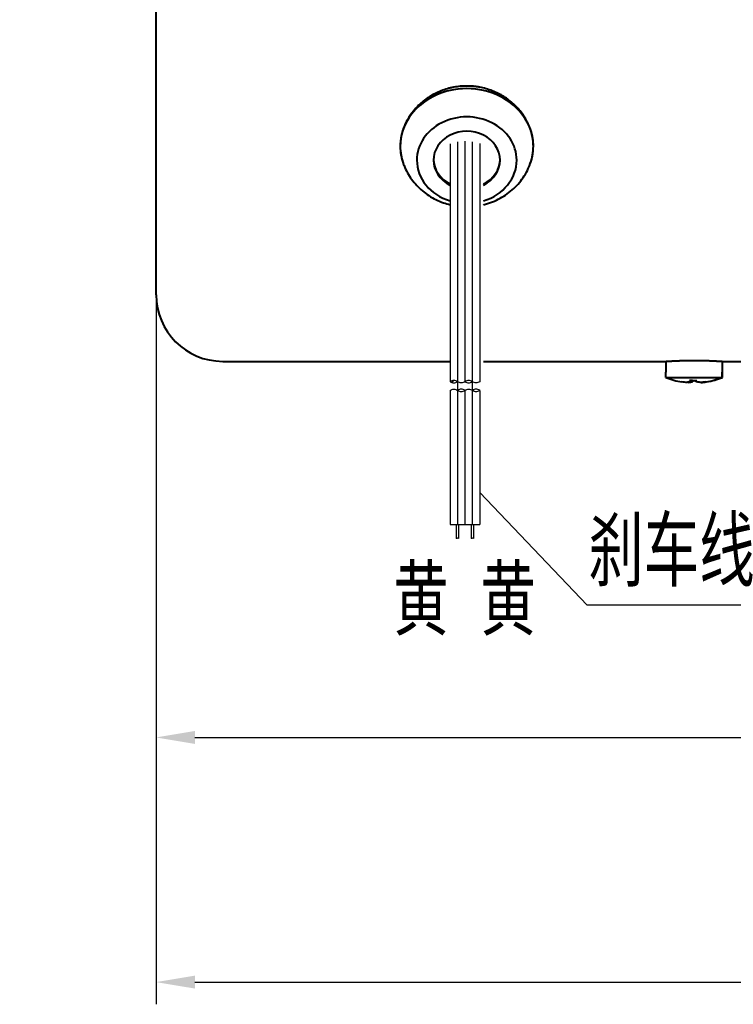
# Model space of a CAD drawing. Header units: inches. Extents: x -753 to 5070, y -3075 to 1581.
# Tile 153 of 178: x 3603 to 3667, y 1027 to 1116. Entities that reach past the tile are written whole.
import ezdxf

# ---------------------------------------------------------------- set-up
doc = ezdxf.new("R2010")
doc.units = ezdxf.units.IN
doc.header["$LTSCALE"] = 10
doc.header["$MEASUREMENT"] = 0
doc.linetypes.add('CENTER', pattern=[10.16, 6.35, -1.27, 1.27, -1.27])
for name, color, linetype in [('1轮廓实线层', 7, 'Continuous'), ('2细线层', 4, 'Continuous'), ('3中心线层', 1, 'CENTER'), ('5剖面线层', 2, 'Continuous'), ('6文字层', 3, 'Continuous'), ('7标注层', 4, 'Continuous')]:
    doc.layers.add(name, color=color, linetype=linetype)
doc.layers.add('图层2', color=4, linetype='Continuous', lineweight=40)
doc.styles.add('PC_TEXTSTYLE', font='isocp.shx', dxfattribs={"width": 0.8, "bigfont": 'HZFS.SHX'})
doc.styles.add('TH_GBDIM', font='romans.shx', dxfattribs={"width": 0.8, "bigfont": 'gbcbig.shx'})
doc.dimstyles.new('TH_GBDIM', dxfattribs={"dimtxt": 3.5, "dimasz": 2.5, "dimexe": 2, "dimexo": 0, "dimgap": 1, "dimtad": 1, "dimdec": 4, "dimdsep": 46, "dimtxsty": 'TH_GBDIM', "dimcen": 0.09, "dimclrd": 4, "dimclre": 4, "dimclrt": 3, "dimadec": 0, "dimazin": 0, "dimtfac": 1, "dimtdec": 4, "dimtmove": 0, "dimatfit": 3, "dimfxl": 1, "dimtzin": 0, "dimarcsym": 0})

# ---------------------------------------------------------------- blocks, each defined once
blk = doc.blocks.new('*D114')
at = {"layer": '7标注层', "color": 4, "lineweight": -2, "transparency": 16777216}
for p, q in [((3862.462, 1133.231), (3862.462, 1027.055)), ((3614.962, 1123.731), (3614.962, 1027.055)), ((3618.462, 1029.055), (3858.962, 1029.055))]:
    blk.add_line(p, q, dxfattribs=at)
at = {"layer": '7标注层', "color": 4, "transparency": 16777216}
for points in [[(3618.462, 1029.638), (3618.462, 1028.472), (3614.962, 1029.055)], [(3858.962, 1029.638), (3858.962, 1028.472), (3862.462, 1029.055)]]:
    blk.add_solid(points, dxfattribs=at)
at = {"layer": 'Defpoints', "color": 0, "transparency": 16777216}
for p in [(3862.462, 1133.231), (3614.962, 1123.731), (3862.462, 1029.055)]:
    blk.add_point(p, dxfattribs=at)
at = {"layer": '7标注层', "color": 3, "transparency": 16777216, "insert": (3741.458, 1032.805), "char_height": 5.5, "attachment_point": 5, "style": 'TH_GBDIM'}
blk.add_mtext('247.5', dxfattribs=at)
blk = doc.blocks.new('*D229')
at = {"layer": '7标注层', "color": 4, "lineweight": -2, "transparency": 16777216}
for p, q in [((3742.462, 1163.731), (3742.462, 1049.097)), ((3614.962, 1142.156), (3614.962, 1049.097)), ((3618.462, 1051.097), (3738.962, 1051.097))]:
    blk.add_line(p, q, dxfattribs=at)
at = {"layer": '7标注层', "color": 4, "transparency": 16777216}
for points in [[(3618.462, 1051.68), (3618.462, 1050.513), (3614.962, 1051.097)], [(3738.962, 1051.68), (3738.962, 1050.513), (3742.462, 1051.097)]]:
    blk.add_solid(points, dxfattribs=at)
at = {"layer": 'Defpoints', "color": 0, "transparency": 16777216}
for p in [(3742.462, 1163.731), (3614.962, 1142.156), (3742.462, 1051.097)]:
    blk.add_point(p, dxfattribs=at)
at = {"layer": '7标注层', "color": 3, "transparency": 16777216, "insert": (3678.712, 1054.847), "char_height": 5.5, "attachment_point": 5, "style": 'TH_GBDIM'}
blk.add_mtext('127.5', dxfattribs=at)

msp = doc.modelspace()

# ---------------------------------------------------------------- hatches: boundary and pattern name
at = {"layer": '5剖面线层'}
h = msp.add_hatch(dxfattribs=at)
h.set_pattern_fill('ANSI31', color=256, scale=0.444444, angle=90, style=0)
h.set_pattern_definition([(45, (3538.8913, 972.3762), (0.997805, -0.997805), [])])
edge = h.paths.add_edge_path()
edge.add_spline(control_points=[(3642.129, 1083.141), (3642.017, 1083.197), (3641.795, 1083.308), (3641.573, 1083.197), (3641.462, 1083.141)], knot_values=[0, 0, 0, 0, 0.351364, 0.702728, 0.702728, 0.702728, 0.702728], degree=3, periodic=0)
edge.add_spline(control_points=[(3641.462, 1083.141), (3641.573, 1083.086), (3641.795, 1082.975), (3642.017, 1083.086), (3642.129, 1083.141)], knot_values=[0, 0, 0, 0, 0.351364, 0.702728, 0.702728, 0.702728, 0.702728], degree=3, periodic=0)
h = msp.add_hatch(dxfattribs=at)
h.set_pattern_fill('ANSI31', color=256, scale=0.444444, angle=90, style=0)
h.set_pattern_definition([(45, (3537.558, 972.3762), (0.997805, -0.997805), [])])
edge = h.paths.add_edge_path()
edge.add_spline(control_points=[(3643.462, 1082.364), (3643.573, 1082.308), (3643.795, 1082.197), (3644.017, 1082.308), (3644.129, 1082.364)], knot_values=[0, 0, 0, 0, 0.351364, 0.702728, 0.702728, 0.702728, 0.702728], degree=3, periodic=0)
edge.add_spline(control_points=[(3644.129, 1082.364), (3644.017, 1082.419), (3643.795, 1082.53), (3643.573, 1082.419), (3643.462, 1082.364)], knot_values=[0, 0, 0, 0, 0.351364, 0.702728, 0.702728, 0.702728, 0.702728], degree=3, periodic=0)

# ---------------------------------------------------------------- linework, layer by layer
at = {"color": 4}
msp.add_line((3670.277, 1063.027), (3653.808, 1063.027), dxfattribs=at)
at = {"layer": '1轮廓实线层'}
for p, q in [((3641.462, 1104.577), (3641.462, 1083.141)), ((3642.795, 1104.806), (3642.795, 1083.141)), ((3644.129, 1104.599), (3644.129, 1083.141)), ((3641.462, 1082.364), (3641.462, 1070.293)), ((3642.795, 1082.364), (3642.795, 1070.293)), ((3644.129, 1082.364), (3644.129, 1070.293)), ((3641.462, 1070.293), (3644.129, 1070.293)), ((3642.006, 1070.293), (3642.006, 1069.035)), ((3642.228, 1070.293), (3642.228, 1069.035)), ((3643.354, 1070.293), (3643.354, 1069.035)), ((3643.576, 1070.293), (3643.576, 1069.035))]:
    msp.add_line(p, q, dxfattribs=at)
for points in [[(3642.129, 1083.141), (3641.795, 1083.253), (3641.462, 1083.141)], [(3641.462, 1083.141), (3641.795, 1083.03), (3642.129, 1083.141)], [(3642.795, 1083.141), (3642.462, 1083.03), (3642.129, 1083.141)], [(3643.462, 1083.141), (3643.129, 1083.253), (3642.795, 1083.141)], [(3642.795, 1083.141), (3643.129, 1083.03), (3643.462, 1083.141)], [(3644.129, 1083.141), (3643.795, 1083.03), (3643.462, 1083.141)], [(3641.462, 1082.364), (3641.795, 1082.475), (3642.129, 1082.364)], [(3642.795, 1082.364), (3642.462, 1082.475), (3642.129, 1082.364)], [(3642.129, 1082.364), (3642.462, 1082.253), (3642.795, 1082.364)], [(3642.795, 1082.364), (3643.129, 1082.475), (3643.462, 1082.364)], [(3644.129, 1082.364), (3643.795, 1082.475), (3643.462, 1082.364)], [(3643.462, 1082.364), (3643.795, 1082.253), (3644.129, 1082.364)]]:
    msp.add_spline(points, degree=3, dxfattribs=at)
at = {"layer": '2细线层'}
for points in [[(3642.228, 1069.035), (3642.122, 1069.058), (3642.025, 1069.013), (3642.006, 1069.035)], [(3643.576, 1069.035), (3643.47, 1069.058), (3643.373, 1069.013), (3643.354, 1069.035)]]:
    msp.add_spline(points, degree=3, dxfattribs=at)
at = {"layer": '3中心线层'}
for p, q in [((3642.129, 1104.748), (3642.129, 1078.108)), ((3643.462, 1104.758), (3643.462, 1078.108)), ((3642.129, 1083.141), (3642.129, 1070.293)), ((3643.462, 1083.141), (3643.462, 1070.293))]:
    msp.add_line(p, q, dxfattribs=at)
at = {"layer": '7标注层'}
msp.add_lwpolyline([(3644.129, 1073.17), (3653.808, 1063.027)], dxfattribs=at)
at = {"layer": '图层2', "color": 0}
for p, q in [((3614.962, 1090.981), (3614.962, 1156.481)), ((3620.962, 1084.981), (3641.462, 1084.981)), ((3644.462, 1084.981), (3660.912, 1084.981)), ((3660.912, 1084.981), (3660.912, 1084.006)), ((3665.98, 1084.981), (3667.962, 1084.981)), ((3666.012, 1084.006), (3666.012, 1084.983)), ((3660.914, 1084.006), (3660.912, 1084.006)), ((3660.914, 1083.531), (3660.914, 1084.006)), ((3665.956, 1084.006), (3665.956, 1083.531)), ((3666.012, 1084.006), (3665.956, 1084.006)), ((3666.01, 1083.531), (3666.01, 1084.006)), ((3660.914, 1083.531), (3665.956, 1083.531))]:
    msp.add_line(p, q, dxfattribs=at)
msp.add_arc((3620.962, 1090.981), 6, 180, 270, dxfattribs=at)
for centre, major_axis, ratio, start_param, end_param in [((3642.962, 1104.356), (-6, 0), 0.866025, 3.141593, 6.283185), ((3642.962, 1104.356), (6, 0), 0.866025, 0, 3.141593), ((3642.962, 1104.356), (6, 0), 0.866025, 0, 3.141593), ((3642.962, 1103.106), (4.5, 0), 0.866025, 0, 3.141593), ((3642.962, 1103.106), (4.5, 0), 0.866025, 0, 3.141593), ((3642.962, 1103.106), (3, 0), 0.866025, 0, 3.141593), ((3642.962, 1103.106), (3, 0), 0.866025, 0, 3.141593), ((3642.962, 1104.356), (-6, 0), 0.866025, 0, 0.318823), ((3642.962, 1104.356), (6, 0), 0.866025, 3.141593, 3.438277), ((3642.962, 1104.356), (6, 0), 0.866025, 3.141593, 3.438277), ((3642.962, 1104.356), (-6, 0), 0.866025, 2.795036, 3.141593), ((3642.962, 1104.356), (6, 0), 0.866025, 5.985618, 6.283185), ((3642.962, 1104.356), (6, 0), 0.866025, 5.985618, 6.283185), ((3642.962, 1103.106), (4.5, 0), 0.866025, 3.141593, 4.371624), ((3642.962, 1103.106), (4.5, 0), 0.866025, 3.141593, 4.371624), ((3642.962, 1103.206), (-3, 0), 0.866025, 0.01934, 1.039573), ((3642.962, 1103.106), (3, 0), 0.866025, 3.141593, 4.182245), ((3642.962, 1103.106), (3, 0), 0.866025, 3.141593, 4.182245), ((3642.962, 1103.106), (4.5, 0), 0.866025, 5.056295, 6.283185), ((3642.962, 1103.106), (4.5, 0), 0.866025, 5.056295, 6.283185), ((3642.962, 1103.106), (3, 0), 0.866025, 5.243613, 6.283185), ((3642.962, 1103.106), (3, 0), 0.866025, 5.243613, 6.283185), ((3642.962, 1103.206), (-3, 0), 0.866025, 2.102707, 3.12235), ((3663.435, 1089.781), (0, 6.742), 0.996514, 2.756944, 2.980879), ((3663.645, 1087.941), (6.081, 0.606), 0.764193, 4.58149, 4.628733), ((3663.435, 1089.781), (0, 6.742), 0.996514, 3.301833, 3.526241), ((3663.488, 1089.781), (0, -6.742), 0.996514, 0.163379, 0.384649)]:
    msp.add_ellipse(centre, major_axis=major_axis, ratio=ratio, start_param=start_param, end_param=end_param, dxfattribs=at)
for points, knots in [([(3648.962, 1104.356), (3648.962, 1104.525), (3648.952, 1104.696), (3648.928, 1104.912), (3648.922, 1104.955), (3648.91, 1105.041), (3648.89, 1105.17), (3648.865, 1105.297), (3648.807, 1105.552), (3648.712, 1105.888), (3648.58, 1106.217), (3648.467, 1106.461), (3648.427, 1106.542), (3648.342, 1106.703), (3648.297, 1106.782), (3648.158, 1107.017), (3647.956, 1107.321), (3647.724, 1107.608), (3647.537, 1107.815), (3647.473, 1107.883), (3647.374, 1107.984), (3647.341, 1108.017), (3647.273, 1108.083), (3647.238, 1108.115), (3647.063, 1108.276), (3646.918, 1108.398), (3646.615, 1108.628), (3646.459, 1108.736), (3646.134, 1108.938), (3645.966, 1109.032), (3645.749, 1109.14), (3645.705, 1109.162), (3645.617, 1109.203), (3645.572, 1109.224), (3645.438, 1109.283), (3645.348, 1109.32), (3645.076, 1109.426), (3644.707, 1109.55), (3644.328, 1109.64), (3644.039, 1109.694), (3643.942, 1109.71), (3643.795, 1109.731), (3643.746, 1109.737), (3643.648, 1109.748), (3643.599, 1109.754), (3643.352, 1109.776), (3643.156, 1109.785), (3642.764, 1109.785), (3642.569, 1109.776), (3642.179, 1109.74), (3641.984, 1109.713), (3641.742, 1109.667), (3641.693, 1109.658), (3641.597, 1109.637), (3641.452, 1109.605), (3641.31, 1109.568), (3641.028, 1109.487), (3640.66, 1109.363), (3640.306, 1109.206), (3640.046, 1109.076), (3639.961, 1109.031), (3639.833, 1108.959), (3639.791, 1108.935), (3639.708, 1108.886), (3639.666, 1108.861), (3639.462, 1108.733), (3639.305, 1108.625), (3639.003, 1108.395), (3638.858, 1108.274), (3638.582, 1108.02), (3638.45, 1107.886), (3638.293, 1107.711), (3638.262, 1107.676), (3638.201, 1107.605), (3638.112, 1107.497), (3638.027, 1107.388), (3637.864, 1107.166), (3637.663, 1106.862), (3637.496, 1106.544), (3637.382, 1106.3), (3637.347, 1106.217), (3637.28, 1106.051), (3637.249, 1105.967), (3637.163, 1105.716), (3637.068, 1105.38), (3637.01, 1105.04), (3636.981, 1104.784), (3636.974, 1104.699), (3636.967, 1104.57), (3636.965, 1104.527), (3636.963, 1104.442), (3636.962, 1104.398), (3636.962, 1104.356)], [0, 0, 0, 0, 0.03125, 0.03125, 0.039063, 0.039063, 0.046875, 0.0625, 0.0625, 0.09375, 0.125, 0.125, 0.140625, 0.140625, 0.15625, 0.15625, 0.1875, 0.21875, 0.21875, 0.234375, 0.234375, 0.242188, 0.242188, 0.25, 0.25, 0.28125, 0.28125, 0.3125, 0.3125, 0.34375, 0.34375, 0.351563, 0.351563, 0.359375, 0.359375, 0.375, 0.375, 0.40625, 0.4375, 0.4375, 0.453125, 0.453125, 0.460938, 0.460938, 0.46875, 0.46875, 0.5, 0.5, 0.53125, 0.53125, 0.5625, 0.5625, 0.570313, 0.570313, 0.578125, 0.59375, 0.59375, 0.625, 0.65625, 0.65625, 0.671875, 0.671875, 0.679688, 0.679688, 0.6875, 0.6875, 0.71875, 0.71875, 0.75, 0.75, 0.78125, 0.78125, 0.789063, 0.789063, 0.796875, 0.8125, 0.8125, 0.84375, 0.875, 0.875, 0.890625, 0.890625, 0.90625, 0.90625, 0.9375, 0.96875, 0.96875, 0.984375, 0.984375, 0.992188, 0.992188, 1, 1, 1, 1]), ([(3637.233, 1102.841), (3637.256, 1102.764), (3637.353, 1102.465), (3637.602, 1101.97), (3637.981, 1101.37), (3638.437, 1100.821), (3638.959, 1100.328), (3639.54, 1099.899), (3640.174, 1099.539), (3640.819, 1099.268), (3641.256, 1099.138), (3641.461, 1099.088)], [0, 0, 0, 0, 0.040502, 0.16103, 0.281655, 0.402618, 0.524135, 0.646383, 0.769487, 0.893513, 1, 1, 1, 1]), ([(3637.233, 1102.841), (3637.256, 1102.764), (3637.353, 1102.465), (3637.602, 1101.97), (3637.981, 1101.37), (3638.437, 1100.821), (3638.959, 1100.328), (3639.54, 1099.899), (3640.174, 1099.539), (3640.819, 1099.268), (3641.256, 1099.138), (3641.461, 1099.088)], [0, 0, 0, 0, 0.040502, 0.16103, 0.281655, 0.402618, 0.524135, 0.646383, 0.769487, 0.893513, 1, 1, 1, 1]), ([(3644.463, 1099.088), (3644.494, 1099.095), (3644.771, 1099.165), (3645.285, 1099.332), (3645.975, 1099.654), (3646.619, 1100.058), (3647.205, 1100.538), (3647.722, 1101.085), (3648.16, 1101.689), (3648.485, 1102.277), (3648.635, 1102.669), (3648.689, 1102.835)], [0, 0, 0, 0, 0.016012, 0.144558, 0.273294, 0.401966, 0.5303, 0.658031, 0.784935, 0.91086, 1, 1, 1, 1]), ([(3644.463, 1099.088), (3644.494, 1099.095), (3644.771, 1099.165), (3645.285, 1099.332), (3645.975, 1099.654), (3646.619, 1100.058), (3647.205, 1100.538), (3647.722, 1101.085), (3648.16, 1101.689), (3648.485, 1102.277), (3648.635, 1102.669), (3648.689, 1102.835)], [0, 0, 0, 0, 0.016012, 0.144558, 0.273294, 0.401966, 0.5303, 0.658031, 0.784935, 0.91086, 1, 1, 1, 1]), ([(3660.912, 1084.981), (3660.912, 1084.981), (3660.92, 1084.981), (3660.957, 1084.983), (3660.997, 1084.986), (3661.028, 1084.988), (3661.034, 1084.988), (3661.047, 1084.989), (3661.054, 1084.99), (3661.075, 1084.991), (3661.09, 1084.992), (3661.138, 1084.995), (3661.21, 1084.999), (3661.295, 1085.004), (3661.364, 1085.008), (3661.4, 1085.01), (3661.438, 1085.012), (3661.464, 1085.013), (3661.477, 1085.014), (3661.544, 1085.017), (3661.656, 1085.023), (3661.841, 1085.031), (3661.975, 1085.036), (3662.079, 1085.04), (3662.115, 1085.041), (3662.187, 1085.044), (3662.223, 1085.045), (3662.334, 1085.048), (3662.484, 1085.052), (3662.64, 1085.056), (3662.76, 1085.058), (3662.8, 1085.059), (3662.882, 1085.06), (3662.923, 1085.061), (3663.046, 1085.062), (3663.211, 1085.064), (3663.46, 1085.065), (3663.627, 1085.064), (3663.732, 1085.064), (3663.753, 1085.063), (3663.794, 1085.063), (3663.857, 1085.063), (3663.919, 1085.062), (3664.041, 1085.06), (3664.202, 1085.058), (3664.359, 1085.054), (3664.475, 1085.051), (3664.513, 1085.05), (3664.57, 1085.049), (3664.589, 1085.048), (3664.627, 1085.047), (3664.72, 1085.044), (3664.88, 1085.039), (3665.081, 1085.031), (3665.205, 1085.025), (3665.294, 1085.021), (3665.323, 1085.02), (3665.379, 1085.017), (3665.406, 1085.016), (3665.486, 1085.012), (3665.585, 1085.006), (3665.67, 1085.002), (3665.73, 1084.998), (3665.748, 1084.997), (3665.784, 1084.995), (3665.801, 1084.994), (3665.85, 1084.991), (3665.906, 1084.987), (3665.946, 1084.985), (3665.971, 1084.983), (3665.981, 1084.983), (3665.99, 1084.982), (3665.995, 1084.982), (3665.997, 1084.981), (3666.008, 1084.981), (3666.012, 1084.981), (3666.012, 1084.981), (3666.012, 1084.981)], [0, 0, 0, 0, 0.031247, 0.062494, 0.093741, 0.093741, 0.101553, 0.101553, 0.109365, 0.109365, 0.124988, 0.124988, 0.156235, 0.187482, 0.187482, 0.203106, 0.210918, 0.210918, 0.218729, 0.218729, 0.249977, 0.281224, 0.312471, 0.312471, 0.328094, 0.328094, 0.343718, 0.343718, 0.374965, 0.406212, 0.406212, 0.421835, 0.421835, 0.437459, 0.437459, 0.468706, 0.499953, 0.5312, 0.5312, 0.539012, 0.539012, 0.546824, 0.562447, 0.562447, 0.593694, 0.624941, 0.624941, 0.640565, 0.640565, 0.648377, 0.648377, 0.656188, 0.687436, 0.718683, 0.74993, 0.74993, 0.765553, 0.765553, 0.781177, 0.781177, 0.812424, 0.843671, 0.843671, 0.859294, 0.859294, 0.874918, 0.874918, 0.906165, 0.937412, 0.937412, 0.953036, 0.960847, 0.960847, 0.968659, 0.968659, 0.999906, 1, 1, 1, 1]), ([(3663.115, 1083.143), (3663.064, 1083.127), (3663.014, 1083.114), (3662.917, 1083.093), (3662.869, 1083.086), (3662.822, 1083.082)], [0, 0, 0, 0, 0.5, 0.5, 1, 1, 1, 1]), ([(3662.926, 1083.083), (3662.991, 1083.087), (3663.057, 1083.095), (3663.189, 1083.116), (3663.255, 1083.13), (3663.322, 1083.148)], [0, 0, 0, 0, 0.5, 0.5, 1, 1, 1, 1]), ([(3663.998, 1083.082), (3663.934, 1083.086), (3663.868, 1083.094), (3663.737, 1083.115), (3663.67, 1083.129), (3663.603, 1083.145)], [0, 0, 0, 0, 0.5, 0.5, 1, 1, 1, 1]), ([(3664.507, 1083.124), (3664.423, 1083.114), (3664.339, 1083.105), (3664.169, 1083.091), (3664.084, 1083.085), (3663.998, 1083.082)], [0, 0, 0, 0, 0.5, 0.5, 1, 1, 1, 1])]:
    msp.add_open_spline(points, degree=3, knots=knots, dxfattribs=at)
for points, degree in [([(3662.822, 1083.082), (3662.666, 1083.089), (3662.512, 1083.103), (3662.36, 1083.125)], 3), ([(3663.033, 1083.257), (3663.058, 1083.212), (3663.086, 1083.174), (3663.115, 1083.143)], 3), ([(3663.311, 1083.255), (3663.218, 1083.254), (3663.125, 1083.254), (3663.033, 1083.257)], 3), ([(3663.129, 1083.255), (3663.115, 1083.143)], 1), ([(3663.332, 1083.304), (3663.322, 1083.148)], 1), ([(3663.595, 1083.304), (3663.603, 1083.145)], 1), ([(3663.603, 1083.145), (3663.603, 1083.177), (3663.602, 1083.215), (3663.599, 1083.26)], 3), ([(3664.102, 1083.083), (3664.263, 1083.09), (3664.423, 1083.105), (3664.581, 1083.128)], 3)]:
    msp.add_open_spline(points, degree=degree, dxfattribs=at)

# ---------------------------------------------------------------- texts
at = {"layer": '6文字层', "insert": (3457.266, 1096.996), "char_height": 7.04396, "width": 122.53347, "attachment_point": 1, "style": 'PC_TEXTSTYLE'}
msp.add_mtext('{\\C3;输出转矩N.m(允许最大输出扭矩8N.m)}', dxfattribs=at)
at = {"layer": '6文字层', "color": 7, "char_height": 6.25, "width": 37.44259, "attachment_point": 1, "style": 'PC_TEXTSTYLE'}
for s, insert in [('{\\C3;刹车线}', (3653.913, 1070.921)), ('{\\C3;黄 黄}', (3636.33, 1066.538))]:
    msp.add_mtext(s, dxfattribs=dict(at, insert=insert))

# ---------------------------------------------------------------- dimensions: what is measured, and where the dimension line sits
at = {"layer": '7标注层'}
for base, p1, p2, picture, middle in [((3742.462, 1051.097), (3614.962, 1142.156), (3742.462, 1163.731), '*D229', (3678.712, 1051.097)), ((3862.462, 1029.055), (3614.962, 1123.731), (3862.462, 1133.231), '*D114', (3741.458, 1029.055))]:
    dim = msp.add_linear_dim(base=base, p1=p1, p2=p2, dimstyle='TH_GBDIM', override={"dimtxt": 5.5, "dimasz": 3.5, "dimdec": 1, "dimadec": 1}, dxfattribs=at)
    dim.commit()
    dim.dimension.update_dxf_attribs({"geometry": picture, "text_midpoint": middle, "dimtype": 160})

doc.saveas('drawing.dxf')
